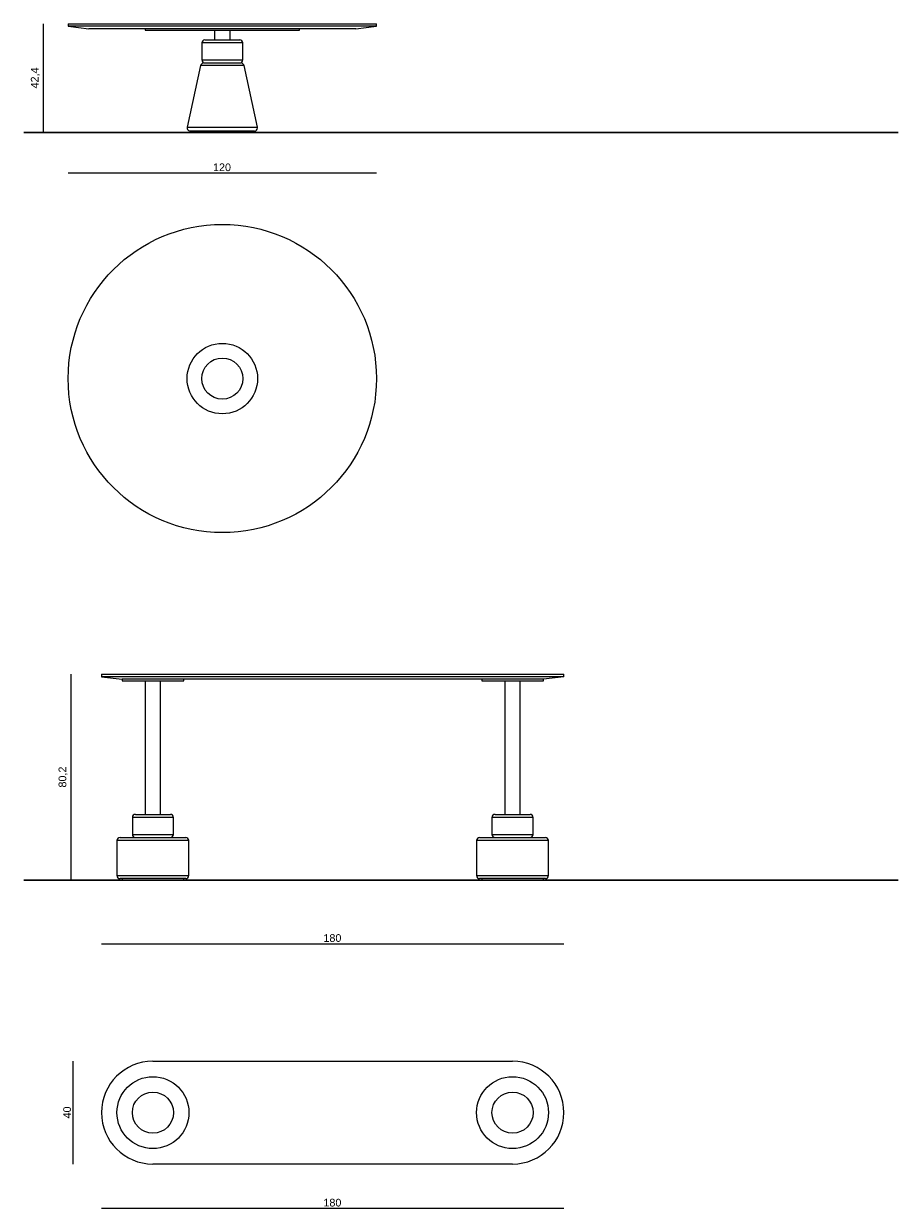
# Model space of a CAD drawing. Extents: x -935 to 1989, y -969 to 1811.
# Tile 3 of 20: x -747 to -406, y 757 to 1218. Entities that reach past the tile are written whole.
import ezdxf

# ---------------------------------------------------------------- set-up
doc = ezdxf.new("R2010")
doc.units = 0
doc.header["$MEASUREMENT"] = 0
doc.layers.get('0').update_dxf_attribs({"lineweight": 0})

# ---------------------------------------------------------------- blocks, each defined once
blk = doc.blocks.new('Block_6')
at = {"color": 18, "lineweight": 9, "true_color": 0x000000}
blk.add_line((-739.02, 1217.99), (-739.02, 1175.59), dxfattribs=at)
at = {"insert": (-740.24, 1192.79), "char_height": 0.2, "attachment_point": 7, "rotation": 90}
blk.add_mtext('\\C18;\\c0;\\FArial|b0|i0|c1;\\H3.000000;\\W1.000000;42,4', dxfattribs=at)
blk = doc.blocks.new('Block_7')
at = {"color": 18, "lineweight": 9, "true_color": 0x000000}
blk.add_line((-729.26, 1159.87), (-609.26, 1159.87), dxfattribs=at)
at = {"insert": (-672.88, 1160.54), "char_height": 0.2, "attachment_point": 7}
blk.add_mtext('\\C18;\\c0;\\FArial|b0|i0|c1;\\H3.000000;\\W1.000000;120', dxfattribs=at)
blk = doc.blocks.new('Block_8')
at = {"color": 18, "lineweight": 9, "true_color": 0x000000}
blk.add_line((-728.23, 964.75), (-728.23, 884.55), dxfattribs=at)
at = {"insert": (-729.45, 920.6), "char_height": 0.2, "attachment_point": 7, "rotation": 90}
blk.add_mtext('\\C18;\\c0;\\FArial|b0|i0|c1;\\H3.000000;\\W1.000000;80,2', dxfattribs=at)
blk = doc.blocks.new('Block_9')
at = {"color": 18, "lineweight": 9, "true_color": 0x000000}
blk.add_line((-716.28, 859.8), (-536.28, 859.8), dxfattribs=at)
at = {"insert": (-629.9, 860.47), "char_height": 0.2, "attachment_point": 7}
blk.add_mtext('\\C18;\\c0;\\FArial|b0|i0|c1;\\H3.000000;\\W1.000000;180', dxfattribs=at)
blk = doc.blocks.new('Block_10')
at = {"color": 18, "lineweight": 9, "true_color": 0x000000}
blk.add_line((-727.49, 814.02), (-727.49, 774.02), dxfattribs=at)
at = {"insert": (-728.15, 791.76), "char_height": 0.2, "attachment_point": 7, "rotation": 90}
blk.add_mtext('\\C18;\\c0;\\FArial|b0|i0|c1;\\H3.000000;\\W1.000000;40', dxfattribs=at)
blk = doc.blocks.new('Block_11')
at = {"color": 18, "lineweight": 9, "true_color": 0x000000}
blk.add_line((-716.28, 756.78), (-536.28, 756.78), dxfattribs=at)
at = {"insert": (-629.9, 757.44), "char_height": 0.2, "attachment_point": 7}
blk.add_mtext('\\C18;\\c0;\\FArial|b0|i0|c1;\\H3.000000;\\W1.000000;180', dxfattribs=at)

msp = doc.modelspace()

# ---------------------------------------------------------------- linework, layer by layer
at = {"color": 18, "lineweight": 9, "true_color": 0x000000}
for p, q in [((-729.26, 1217.99), (-729.26, 1216.99)), ((-729.26, 1217.99), (-610.96, 1217.99)), ((-610.96, 1217.99), (-609.26, 1217.99)), ((-609.26, 1216.99), (-609.26, 1217.99)), ((-729.26, 1216.99), (-721.26, 1215.99)), ((-609.26, 1216.99), (-729.26, 1216.99)), ((-617.26, 1215.99), (-721.26, 1215.99)), ((-699.26, 1215.99), (-699.26, 1215.49)), ((-699.26, 1215.49), (-669.26, 1215.49)), ((-672.26, 1215.49), (-672.26, 1211.69)), ((-669.26, 1215.49), (-639.26, 1215.49)), ((-666.26, 1211.69), (-666.26, 1215.49)), ((-639.26, 1215.49), (-639.26, 1215.99)), ((-617.26, 1215.99), (-609.26, 1216.99)), ((-677.26, 1210.49), (-677.26, 1203.89)), ((-676.06, 1211.69), (-675.92, 1211.69)), ((-675.92, 1211.69), (-662.46, 1211.69)), ((-661.26, 1203.89), (-661.26, 1210.49)), ((-677.71, 1201.75), (-682.94, 1177.65)), ((-676.54, 1202.69), (-675.48, 1202.69)), ((-675.48, 1202.69), (-661.98, 1202.69)), ((-655.57, 1177.65), (-660.8, 1201.75)), ((-656.75, 1176.19), (-681.77, 1176.19)), ((-681.26, 1176.19), (-681.26, 1175.59)), ((-657.26, 1175.59), (-657.26, 1176.19)), ((-669.26, 1175.59), (-681.26, 1175.59)), ((-657.26, 1175.59), (-669.26, 1175.59)), ((-716.28, 964.75), (-716.28, 963.75)), ((-716.28, 964.75), (-696.28, 964.75)), ((-696.28, 964.75), (-556.28, 964.75)), ((-556.28, 964.75), (-536.28, 964.75)), ((-536.28, 963.75), (-536.28, 964.75)), ((-716.28, 963.75), (-708.28, 962.75)), ((-696.28, 963.75), (-716.28, 963.75)), ((-708.28, 962.75), (-708.28, 962.15)), ((-696.28, 962.75), (-708.28, 962.75)), ((-708.28, 962.15), (-696.28, 962.15)), ((-699.28, 962.15), (-699.28, 910.15)), ((-556.28, 963.75), (-696.28, 963.75)), ((-556.28, 962.75), (-696.28, 962.75)), ((-696.28, 962.15), (-684.28, 962.15)), ((-693.28, 910.15), (-693.28, 962.15)), ((-684.28, 962.15), (-684.28, 962.75)), ((-568.28, 962.75), (-568.28, 962.15)), ((-568.28, 962.15), (-556.28, 962.15)), ((-559.28, 962.15), (-559.28, 910.15)), ((-536.28, 963.75), (-556.28, 963.75)), ((-544.28, 962.75), (-556.28, 962.75)), ((-556.28, 962.15), (-544.28, 962.15)), ((-553.28, 910.15), (-553.28, 962.15)), ((-536.28, 963.75), (-544.28, 962.75)), ((-544.28, 962.15), (-544.28, 962.75)), ((-704.28, 908.95), (-704.28, 902.35)), ((-703.08, 910.15), (-689.48, 910.15)), ((-688.28, 902.35), (-688.28, 908.95)), ((-564.28, 908.95), (-564.28, 902.35)), ((-563.08, 910.15), (-549.48, 910.15)), ((-548.28, 902.35), (-548.28, 908.95)), ((-710.28, 899.95), (-710.28, 886.35)), ((-709.08, 901.15), (-683.48, 901.15)), ((-682.28, 886.35), (-682.28, 899.95)), ((-570.28, 899.95), (-570.28, 886.35)), ((-569.08, 901.15), (-543.48, 901.15)), ((-542.28, 886.35), (-542.28, 899.95)), ((-683.48, 885.15), (-709.08, 885.15)), ((-708.28, 885.15), (-708.28, 884.55)), ((-696.28, 884.55), (-708.28, 884.55)), ((-684.28, 884.55), (-696.28, 884.55)), ((-684.28, 884.55), (-684.28, 885.15)), ((-543.48, 885.15), (-569.08, 885.15)), ((-568.28, 885.15), (-568.28, 884.55)), ((-556.28, 884.55), (-568.28, 884.55)), ((-544.28, 884.55), (-556.28, 884.55)), ((-544.28, 884.55), (-544.28, 885.15)), ((-696.28, 814.02), (-556.28, 814.02)), ((-556.28, 774.02), (-696.28, 774.02))]:
    msp.add_line(p, q, dxfattribs=at)
at = {"color": 1, "lineweight": 9, "true_color": 0xff0000}
for p, q in [((-677.09, 1210.49), (-677.26, 1210.49)), ((-677.26, 1203.89), (-677.09, 1203.89))]:
    msp.add_line(p, q, dxfattribs=at)
at = {"color": 252, "lineweight": 9, "true_color": 0x848484}
for p, q in [((-661.26, 1210.49), (-677.09, 1210.49)), ((-677.09, 1203.89), (-661.26, 1203.89)), ((-676.48, 1201.75), (-677.71, 1201.75)), ((-660.8, 1201.75), (-676.48, 1201.75)), ((-682.94, 1177.65), (-680.94, 1177.65)), ((-680.94, 1177.65), (-655.57, 1177.65)), ((-688.28, 908.95), (-704.28, 908.95)), ((-548.28, 908.95), (-564.28, 908.95)), ((-682.28, 899.95), (-710.28, 899.95)), ((-704.28, 902.35), (-688.28, 902.35)), ((-542.28, 899.95), (-570.28, 899.95)), ((-564.28, 902.35), (-548.28, 902.35)), ((-710.28, 886.35), (-682.28, 886.35)), ((-570.28, 886.35), (-542.28, 886.35))]:
    msp.add_line(p, q, dxfattribs=at)
at = {"color": 18, "lineweight": 30, "true_color": 0x000000}
for p, q in [((-746.58, 1175.59), (-406.11, 1175.59)), ((-746.58, 884.55), (-406.11, 884.55))]:
    msp.add_line(p, q, dxfattribs=at)
at = {"color": 18, "lineweight": 9, "true_color": 0x000000}
msp.add_circle((-669.26, 1079.83), 60, dxfattribs=at)
at = {"color": 252, "lineweight": 9, "true_color": 0x848484}
for centre, radius in [((-669.26, 1079.83), 13.71), ((-669.26, 1079.83), 8), ((-696.28, 794.02), 14), ((-556.28, 794.02), 14), ((-696.28, 794.02), 8), ((-556.28, 794.02), 8)]:
    msp.add_circle(centre, radius, dxfattribs=at)
at = {"color": 18, "lineweight": 9, "true_color": 0x000000}
for points in [[(-676.06, 1211.69), (-676.72, 1211.69), (-677.26, 1211.16), (-677.26, 1210.49)], [(-661.26, 1210.49), (-661.26, 1211.16), (-661.8, 1211.69), (-662.46, 1211.69)], [(-677.26, 1203.89), (-677.26, 1203.23), (-676.72, 1202.69), (-676.06, 1202.69)], [(-662.46, 1202.69), (-661.8, 1202.69), (-661.26, 1203.23), (-661.26, 1203.89)], [(-676.54, 1202.69), (-677.11, 1202.69), (-677.59, 1202.3), (-677.71, 1201.75)], [(-660.8, 1201.75), (-660.92, 1202.3), (-661.41, 1202.69), (-661.98, 1202.69)], [(-703.08, 910.15), (-703.74, 910.15), (-704.28, 909.62), (-704.28, 908.95)], [(-688.28, 908.95), (-688.28, 909.62), (-688.82, 910.15), (-689.48, 910.15)], [(-563.08, 910.15), (-563.74, 910.15), (-564.28, 909.62), (-564.28, 908.95)], [(-548.28, 908.95), (-548.28, 909.62), (-548.82, 910.15), (-549.48, 910.15)], [(-709.08, 901.15), (-709.74, 901.15), (-710.28, 900.62), (-710.28, 899.95)], [(-704.28, 902.35), (-704.28, 901.69), (-703.74, 901.15), (-703.08, 901.15)], [(-689.48, 901.15), (-688.82, 901.15), (-688.28, 901.69), (-688.28, 902.35)], [(-682.28, 899.95), (-682.28, 900.62), (-682.82, 901.15), (-683.48, 901.15)], [(-569.08, 901.15), (-569.74, 901.15), (-570.28, 900.62), (-570.28, 899.95)], [(-564.28, 902.35), (-564.28, 901.69), (-563.74, 901.15), (-563.08, 901.15)], [(-549.48, 901.15), (-548.82, 901.15), (-548.28, 901.69), (-548.28, 902.35)], [(-542.28, 899.95), (-542.28, 900.62), (-542.82, 901.15), (-543.48, 901.15)], [(-710.28, 886.35), (-710.28, 885.69), (-709.74, 885.15), (-709.08, 885.15)], [(-683.48, 885.15), (-682.82, 885.15), (-682.28, 885.69), (-682.28, 886.35)], [(-570.28, 886.35), (-570.28, 885.69), (-569.74, 885.15), (-569.08, 885.15)], [(-543.48, 885.15), (-542.82, 885.15), (-542.28, 885.69), (-542.28, 886.35)]]:
    msp.add_open_spline(points, degree=3, dxfattribs=at)
for points in [[(-682.94, 1177.65), (-683.08, 1177), (-682.67, 1176.36), (-682.02, 1176.22), (-681.94, 1176.2), (-681.86, 1176.19), (-681.77, 1176.19)], [(-656.75, 1176.19), (-656.08, 1176.19), (-655.55, 1176.73), (-655.55, 1177.39), (-655.55, 1177.48), (-655.56, 1177.56), (-655.57, 1177.65)], [(-696.28, 814.02), (-707.32, 814.02), (-716.28, 805.07), (-716.28, 794.02), (-716.28, 782.97), (-707.32, 774.02), (-696.28, 774.02)], [(-556.28, 774.02), (-545.23, 774.02), (-536.28, 782.97), (-536.28, 794.02), (-536.28, 805.07), (-545.23, 814.02), (-556.28, 814.02)]]:
    msp.add_open_spline(points, degree=3, knots=[0, 0, 0, 0, 1, 1, 1, 2, 2, 2, 2], dxfattribs=at)

# ---------------------------------------------------------------- block references
for name in ['Block_6', 'Block_7', 'Block_8', 'Block_9', 'Block_10', 'Block_11']:
    msp.add_blockref(name, (0, 0))

doc.saveas('drawing.dxf')
